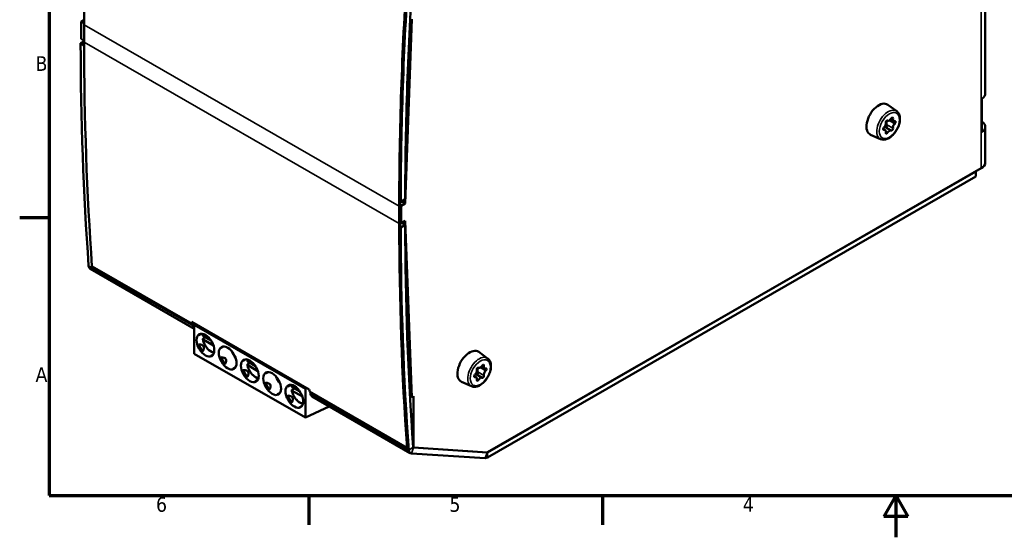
# Model space of a CAD drawing. Header units: millimetres. Extents: x -8 to 1688, y -8 to 1196.
# Tile 1 of 8: x 4 to 944, y -8 to 486. Entities that reach past the tile are written whole.
import ezdxf

# ---------------------------------------------------------------- set-up
doc = ezdxf.new("R2010")
doc.units = ezdxf.units.MM
doc.header["$LTSCALE"] = 4
for name, color, linetype, lineweight in [('Bordo (ISO)', 7, 'Continuous', 70), ('Simbolo (ISO)', 7, 'Continuous', 25), ('Visibile (ISO)', 7, 'Continuous', 50), ('Visibile sottile (ISO)', 7, 'Continuous', 35)]:
    doc.layers.add(name, color=color, linetype=linetype, lineweight=lineweight)
doc.styles.add('Testo nota (ISO)', font='tahoma.ttf')

# ---------------------------------------------------------------- blocks, each defined once
blk = doc.blocks.new('Bordi adel')
at = {"layer": 'Bordo (ISO)'}
for p, q in [((8, 289), (8, 8)), ((8, 74.25), (1, 74.25)), ((8, 8), (412, 8)), ((70, 8), (70, 1)), ((140, 8), (140, 1)), ((210, 8), (207.11, 3)), ((210, 8), (210, -2)), ((210, 8), (212.89, 3)), ((212.89, 3), (207.11, 3))]:
    blk.add_line(p, q, dxfattribs=at)
at = {"layer": 'Simbolo (ISO)', "char_height": 3.5, "style": 'Testo nota (ISO)'}
for s, insert, attachment_point in [('B', (7.6, 111.12), 6), ('A', (7.6, 36.87), 6), ('6', (34.83, 7.6), 2), ('5', (104.83, 7.6), 2), ('4', (174.83, 7.6), 2)]:
    blk.add_mtext(s, dxfattribs=dict(at, insert=insert, attachment_point=attachment_point))

msp = doc.modelspace()

# ---------------------------------------------------------------- linework, layer by layer
at = {"layer": 'Visibile (ISO)'}
for p, q in [((925.43, 833.32), (925.43, 415.88)), ((62.56, 484.64), (65.53, 486.35)), ((62.56, 484.64), (62.56, 467.96)), ((65.53, 482.93), (62.56, 484.64)), ((65.53, 481.46), (65.53, 464.79)), ((378.12, 486.72), (371.85, 310.93)), ((62.14, 463.79), (65.53, 465.75)), ((65.53, 461.84), (62.14, 463.79)), ((62.56, 467.96), (65.53, 466.25)), ((840.85, 398.94), (832.42, 405.08)), ((922.18, 378.93), (922.18, 410.82)), ((832.19, 390.02), (832.18, 390.02)), ((837.95, 389.49), (835.01, 391.18)), ((825.52, 372.33), (815.98, 376.54)), ((829.79, 380.99), (827.95, 382.05)), ((835.55, 380.46), (829.76, 383.8)), ((925.43, 384), (925.43, 349.91)), ((921.48, 344.41), (450.34, 73.09)), ((916.31, 341.43), (450.55, 73.22)), ((916.31, 336.52), (916.31, 341.43)), ((450.55, 68.31), (916.31, 336.52)), ((367.03, 312.75), (367.61, 312.42)), ((367.61, 312.42), (371.85, 314.85)), ((371.85, 310.93), (368.03, 308.73)), ((371.85, 310.93), (368.44, 312.89)), ((366.18, 291.65), (366.18, 308.33)), ((368.03, 308.73), (367.03, 309.31)), ((367.03, 308.82), (367.03, 292.14)), ((368.03, 292.05), (368.03, 308.73)), ((367.03, 292.63), (368.03, 292.05)), ((368.03, 292.05), (371.85, 294.25)), ((368.44, 292.29), (371.85, 290.33)), ((371.85, 294.25), (378.12, 125.69)), ((367.61, 287.88), (367.03, 288.21)), ((371.85, 290.33), (367.61, 287.88)), ((71.26, 248.43), (170.63, 191.2)), ((73, 250.71), (168.45, 195.74)), ((168.32, 197.64), (280.33, 133.14)), ((168.45, 195.74), (169.31, 196.23)), ((171.74, 195.67), (170.63, 194.85)), ((170.63, 194.85), (170.63, 167.38)), ((276.69, 133.78), (170.63, 194.85)), ((175, 185.05), (177.42, 186.46)), ((179.14, 181.82), (181.28, 183.05)), ((186.62, 179.98), (179.16, 184.27)), ((188.92, 175.21), (179.16, 180.84)), ((196.21, 172.84), (198.63, 174.24)), ((276.69, 106.31), (170.63, 167.38)), ((186.4, 165.31), (188.8, 166.7)), ((217.43, 160.62), (219.85, 162.02)), ((221.59, 159.84), (229.05, 155.54)), ((450.52, 162.89), (442.1, 169.03)), ((207.61, 153.09), (210.02, 154.49)), ((223.7, 158.62), (221.57, 157.39)), ((221.59, 156.41), (231.35, 150.78)), ((441.86, 153.96), (441.86, 153.96)), ((447.63, 153.43), (444.69, 155.12)), ((228.83, 140.88), (231.23, 142.27)), ((238.64, 148.41), (241.06, 149.81)), ((439.46, 144.94), (437.62, 146)), ((445.23, 144.41), (439.44, 147.74)), ((259.85, 136.19), (262.27, 137.59)), ((266.13, 134.19), (264, 132.96)), ((264.01, 135.41), (271.47, 131.11)), ((264.01, 131.97), (273.78, 126.35)), ((277.8, 134.59), (276.69, 133.78)), ((276.69, 133.78), (276.69, 106.31)), ((435.2, 136.27), (425.66, 140.48)), ((250.04, 128.66), (252.44, 130.05)), ((280.46, 131.24), (373.65, 77.57)), ((282.96, 126.52), (376.73, 72.52)), ((376.39, 126.69), (378.12, 125.69)), ((378.12, 125.69), (379.91, 126.72)), ((379.91, 126.72), (379.91, 77.67)), ((271.25, 116.44), (273.66, 117.84)), ((276.69, 106.31), (299.37, 117.07)), ((373.65, 77.57), (374.5, 78.06)), ((379.91, 77.67), (379.58, 77.85)), ((379.91, 77.67), (450.34, 73.09)), ((450.14, 73.11), (379.91, 77.67)), ((377.85, 72.19), (448.09, 67.63))]:
    msp.add_line(p, q, dxfattribs=at)
for centre, major_axis, ratio, start_param, end_param in [((2457.86, 1859.12), (-1688.36, -2931.89), 0.578093, 5.416788, 5.495853), ((2759.09, 1685.65), (1684.77, 2925.65), 0.578093, 2.274306, 2.35284), ((2758.51, 1685.98), (1688.36, 2931.89), 0.578093, 2.275195, 2.354261), ((2758.51, 1685.98), (-1687.76, -2930.85), 0.578093, 5.41676, 5.495853), ((2759.09, 1685.65), (-1687.76, -2930.85), 0.578093, 5.415898, 5.494433), ((2453.62, 1844.88), (-1687.76, -2930.85), 0.578093, 5.497274, 5.575808), ((2457.86, 1842.44), (-1688.36, -2931.89), 0.578093, 5.495853, 5.574887), ((911.93, 415.88), (13.5, 0), 0.575862, 5.573965, 6.283185), ((823.69, 391.1), (-8.23, -14.3), 0.578093, 3.07957, 6.345208), ((828.1, 385.77), (1.68, 2.92), 0.578093, 4.185205, 5.759304), ((831.43, 388.72), (0.75, 1.3), 0.578093, 6.2796, 8.900897), ((833.87, 392.94), (-1.68, -2.92), 0.578093, 6.2796, 7.853699), ((836.31, 391.53), (0.75, 1.3), 0.578093, 5.232403, 7.853699), ((839.63, 392.41), (-1.68, -2.92), 0.578093, 5.232403, 6.806502), ((839.63, 384.71), (-1.68, -2.92), 0.578093, 4.185205, 5.759304), ((838.75, 388.05), (0.75, 1.3), 0.578093, 4.185205, 6.806502), ((911.93, 384), (13.5, 0), 0.575862, 5.573965, 6.992405), ((828.99, 382.43), (-0.75, -1.3), 0.578093, 4.185205, 6.806502), ((828.1, 378.07), (1.68, 2.92), 0.578093, 5.232403, 6.806502), ((831.43, 378.95), (-0.75, -1.3), 0.578093, 5.232403, 7.853699), ((833.87, 377.54), (1.68, 2.92), 0.578093, 6.2796, 7.853699), ((836.31, 381.76), (-0.75, -1.3), 0.578093, 6.2796, 8.900897), ((911.93, 349.91), (13.5, 0), 0.575862, 5.497787, 6.283185), ((2758.51, 1669.3), (1688.36, 2931.89), 0.578093, 2.354261, 2.433295), ((2758.51, 1669.3), (-1687.76, -2930.85), 0.578093, 5.495853, 5.574915), ((2759.09, 1668.97), (-1687.76, -2930.85), 0.578093, 5.497274, 5.575808), ((2759.09, 1668.97), (1684.77, 2925.65), 0.578093, 2.355681, 2.434216), ((74.85, 254.67), (-3.59, -6.24), 0.578093, 5.575808, 6.283185), ((2553.32, 1787.47), (1688.36, 2931.89), 0.578093, 2.432575, 2.433295), ((2553.32, 1787.47), (1687.76, 2930.85), 0.578093, 2.432988, 2.434216), ((2553.32, 1787.47), (1687.76, 2930.85), 0.578093, 2.432988, 2.433323), ((174.55, 197.25), (-3.59, -6.24), 0.578093, 5.575808, 6.187221), ((186.98, 178.81), (-12.12, 6.35), 0.445687, 6.07903, 6.233415), ((186.98, 178.81), (10.85, 6.38), 0.953105, 2.909971, 3.358121), ((128.67, 145.22), (-50.78, -29.21), 0.204846, 2.82612, 3.457713), ((208.2, 166.59), (-12.12, 6.35), 0.445687, 6.07903, 6.233415), ((213.9, 169.88), (5.99, -10.4), 0.578093, 4.403769, 5.021009), ((433.36, 155.05), (-8.23, -14.3), 0.578093, 3.07957, 6.345208), ((186.98, 178.81), (0.58, 13.66), 0.444492, 3.193999, 3.3444), ((208.2, 166.59), (10.85, 6.38), 0.953105, 2.909971, 3.358121), ((149.88, 133.01), (-50.78, -29.21), 0.204846, 2.82612, 3.457713), ((229.41, 154.37), (-12.12, 6.35), 0.445687, 6.07903, 6.233415), ((208.2, 166.59), (0.58, 13.66), 0.444492, 3.193999, 3.3444), ((229.41, 154.37), (10.85, 6.38), 0.953105, 2.909971, 3.358121), ((171.09, 120.79), (-50.78, -29.21), 0.204846, 2.82612, 3.457713), ((437.78, 149.71), (1.68, 2.92), 0.578093, 4.185205, 5.759304), ((441.11, 152.67), (0.75, 1.3), 0.578093, 6.2796, 8.900897), ((443.55, 156.88), (-1.68, -2.92), 0.578093, 6.2796, 7.853699), ((445.99, 155.48), (0.75, 1.3), 0.578093, 5.232403, 7.853699), ((449.31, 156.35), (-1.68, -2.92), 0.578093, 5.232403, 6.806502), ((449.31, 148.66), (-1.68, -2.92), 0.578093, 4.185205, 5.759304), ((448.43, 152), (0.75, 1.3), 0.578093, 4.185205, 6.806502), ((229.41, 154.37), (0.58, 13.66), 0.444492, 3.193999, 3.3444), ((250.62, 142.16), (-12.12, 6.35), 0.445687, 6.07903, 6.233415), ((256.33, 145.45), (5.99, -10.4), 0.578093, 4.403769, 5.021009), ((438.67, 146.38), (-0.75, -1.3), 0.578093, 4.185205, 6.806502), ((437.78, 142.02), (1.68, 2.92), 0.578093, 5.232403, 6.806502), ((441.11, 142.9), (-0.75, -1.3), 0.578093, 5.232403, 7.853699), ((443.55, 141.49), (1.68, 2.92), 0.578093, 6.2796, 7.853699), ((445.99, 145.71), (-0.75, -1.3), 0.578093, 6.2796, 8.900897), ((250.62, 142.16), (10.85, 6.38), 0.953105, 2.909971, 3.358121), ((192.31, 108.58), (-50.78, -29.21), 0.204846, 2.82612, 3.457713), ((271.84, 129.94), (-12.12, 6.35), 0.445687, 6.07903, 6.233415), ((2665.33, 1722.97), (-1688.36, -2931.89), 0.578093, 5.574167, 5.574887), ((250.62, 142.16), (0.58, 13.66), 0.444492, 3.193999, 3.3444), ((271.84, 129.94), (10.85, 6.38), 0.953105, 2.909971, 3.358121), ((213.52, 96.36), (-50.78, -29.21), 0.204846, 2.82612, 3.457713), ((2665.33, 1722.97), (-1687.76, -2930.85), 0.578093, 5.575302, 5.575808), ((286.56, 132.75), (-3.59, -6.24), 0.578093, 5.575808, 6.283185), ((271.84, 129.94), (0.58, 13.66), 0.444492, 3.193999, 3.3444), ((380.32, 78.76), (-3.59, -6.24), 0.578093, 5.575808, 6.560575), ((380.32, 78.76), (-0.6, -1.04), 0.578093, 5.575808, 6.560575), ((450.55, 74.2), (-3.59, -6.24), 0.578093, 0.277389, 0.783464), ((450.55, 74.2), (-0.6, -1.04), 0.578093, 0.277389, 0.783464)]:
    msp.add_ellipse(centre, major_axis=major_axis, ratio=ratio, start_param=start_param, end_param=end_param, dxfattribs=at)
for centre in [(181.23, 175.5), (202.45, 163.28), (223.66, 151.06), (244.87, 138.85), (266.09, 126.63)]:
    msp.add_ellipse(centre, major_axis=(5.99, -10.4), ratio=0.578093, dxfattribs=at)
for points, knots in [([(825.52, 372.33), (826.41, 371.94), (827.38, 371.75), (829.48, 371.77), (830.61, 372.01), (832.97, 372.93), (834.2, 373.66), (836.56, 375.5), (837.69, 376.62), (839.73, 379.13), (840.65, 380.51), (842.18, 383.41), (842.79, 384.92), (843.68, 387.95), (843.94, 389.47), (844.05, 392.37), (843.9, 393.76), (843.15, 396.2), (842.57, 397.28), (841.48, 398.43), (841.17, 398.7), (840.85, 398.94)], [2.420151, 2.420151, 2.420151, 2.420151, 2.684722, 2.684722, 2.982115, 2.982115, 3.315665, 3.315665, 3.655446, 3.655446, 3.992201, 3.992201, 4.327957, 4.327957, 4.665803, 4.665803, 5.005686, 5.005686, 5.327538, 5.327538, 5.437698, 5.437698, 5.437698, 5.437698]), ([(831.55, 386), (831.41, 386.22), (831.3, 386.45), (831.12, 386.97), (831.06, 387.29), (831.05, 387.94), (831.11, 388.27), (831.33, 388.85), (831.51, 389.13), (831.93, 389.59), (832.16, 389.77), (832.39, 389.93)], [0.25204901, 0.25204901, 0.25204901, 0.25204901, 0.26500646, 0.26500646, 0.28082649, 0.28082649, 0.29664652, 0.29664652, 0.31246656, 0.31246656, 0.32586548, 0.32586548, 0.32586548, 0.32586548]), ([(831.45, 384.11), (831.59, 384.28), (831.69, 384.49), (831.81, 384.94), (831.81, 385.18), (831.74, 385.6), (831.66, 385.81), (831.55, 386)], [0.11630209, 0.11630209, 0.11630209, 0.11630209, 0.12743854, 0.12743854, 0.138575, 0.138575, 0.14961758, 0.14961758, 0.14961758, 0.14961758]), ([(829.77, 383.79), (829.95, 383.69), (830.15, 383.63), (830.54, 383.59), (830.75, 383.62), (831.14, 383.8), (831.32, 383.94), (831.45, 384.11)], [0.08298659, 0.08298659, 0.08298659, 0.08298659, 0.09402918, 0.09402918, 0.10516563, 0.10516563, 0.11630209, 0.11630209, 0.11630209, 0.11630209]), ([(175.02, 185.41), (175.01, 185.39), (175, 185.37), (174.98, 185.36), (174.97, 185.34), (174.96, 185.32), (174.95, 185.3), (174.94, 185.28), (174.93, 185.27), (174.93, 185.25), (174.92, 185.24), (174.91, 185.22), (174.91, 185.21), (174.9, 185.19), (174.9, 185.18), (174.89, 185.17), (174.89, 185.16), (174.88, 185.14), (174.88, 185.13), (174.88, 185.12), (174.88, 185.11), (174.88, 185.1), (174.87, 185.09), (174.87, 185.08), (174.87, 185.08), (174.87, 185.07), (174.88, 185.06), (174.88, 185.06), (174.88, 185.05), (174.88, 185.05), (174.88, 185.04), (174.89, 185.04), (174.89, 185.03), (174.9, 185.03), (174.9, 185.03), (174.9, 185.03), (174.91, 185.03), (174.91, 185.02), (174.92, 185.02), (174.93, 185.02), (174.93, 185.03), (174.94, 185.03), (174.94, 185.03), (174.95, 185.03), (174.96, 185.03), (174.97, 185.04), (174.97, 185.04), (174.98, 185.04), (174.99, 185.05), (174.99, 185.05), (175, 185.05), (175, 185.05)], [0, 0, 0, 0, 0.0526316, 0.0526316, 0.0526316, 0.1052632, 0.1052632, 0.1052632, 0.1578947, 0.1578947, 0.1578947, 0.2105263, 0.2105263, 0.2105263, 0.2631579, 0.2631579, 0.2631579, 0.3157895, 0.3157895, 0.3157895, 0.3684211, 0.3684211, 0.3684211, 0.4210526, 0.4210526, 0.4210526, 0.4736842, 0.4736842, 0.4736842, 0.5263158, 0.5263158, 0.5263158, 0.5789474, 0.5789474, 0.5789474, 0.6315789, 0.6315789, 0.6315789, 0.6842105, 0.6842105, 0.6842105, 0.7368421, 0.7368421, 0.7368421, 0.7894737, 0.7894737, 0.7894737, 0.8421053, 0.8421053, 0.8421053, 0.8707287, 0.8707287, 0.8707287, 0.8707287]), ([(179.18, 186.2), (179.13, 186.09), (179.09, 185.98), (178.95, 185.54), (178.87, 185.2), (178.8, 184.85)], [2.792848, 2.792848, 2.792848, 2.792848, 2.8344277, 2.8344277, 2.9544694, 2.9544694, 2.9544694, 2.9544694]), ([(178.8, 184.85), (178.8, 184.82), (178.8, 184.79), (178.8, 184.68), (178.83, 184.58), (178.95, 184.42), (179.05, 184.33), (179.16, 184.27)], [0.01268503, 0.01268503, 0.01268503, 0.01268503, 0.01478815, 0.01478815, 0.02230139, 0.02230139, 0.02990555, 0.02990555, 0.02990555, 0.02990555]), ([(179.16, 180.84), (179.05, 180.9), (178.95, 180.99), (178.83, 181.15), (178.8, 181.25), (178.8, 181.42), (178.83, 181.52), (178.94, 181.68), (179.04, 181.76), (179.14, 181.82)], [0.08984713, 0.08984713, 0.08984713, 0.08984713, 0.09745128, 0.09745128, 0.10496453, 0.10496453, 0.11239048, 0.11239048, 0.11975267, 0.11975267, 0.11975267, 0.11975267]), ([(178.8, 181.28), (178.97, 180.16), (179.29, 179), (180.17, 176.74), (180.74, 175.63), (182.06, 173.56), (182.81, 172.6), (184.46, 170.9), (185.34, 170.18), (187.17, 169.04), (188.12, 168.63), (189.2, 168.39), (189.33, 168.36), (189.46, 168.34)], [3.331415, 3.331415, 3.331415, 3.331415, 3.668791, 3.668791, 4.003428, 4.003428, 4.337315, 4.337315, 4.673155, 4.673155, 5.010775, 5.010775, 5.057266, 5.057266, 5.057266, 5.057266]), ([(196.24, 173.2), (196.22, 173.18), (196.21, 173.16), (196.2, 173.14), (196.19, 173.12), (196.18, 173.1), (196.17, 173.09), (196.16, 173.07), (196.15, 173.05), (196.14, 173.04), (196.13, 173.02), (196.13, 173.01), (196.12, 172.99), (196.11, 172.98), (196.11, 172.96), (196.1, 172.95), (196.1, 172.94), (196.1, 172.93), (196.09, 172.92), (196.09, 172.91), (196.09, 172.9), (196.09, 172.89), (196.09, 172.88), (196.09, 172.87), (196.09, 172.86), (196.09, 172.85), (196.09, 172.85), (196.09, 172.84), (196.09, 172.84), (196.09, 172.83), (196.1, 172.83), (196.1, 172.82), (196.1, 172.82), (196.11, 172.82), (196.11, 172.81), (196.12, 172.81), (196.12, 172.81), (196.13, 172.81), (196.13, 172.81), (196.14, 172.81), (196.14, 172.81), (196.15, 172.81), (196.16, 172.81), (196.16, 172.81), (196.17, 172.82), (196.18, 172.82), (196.19, 172.82), (196.19, 172.83), (196.2, 172.83), (196.21, 172.83), (196.21, 172.83), (196.21, 172.84)], [0, 0, 0, 0, 0.0526316, 0.0526316, 0.0526316, 0.1052632, 0.1052632, 0.1052632, 0.1578947, 0.1578947, 0.1578947, 0.2105263, 0.2105263, 0.2105263, 0.2631579, 0.2631579, 0.2631579, 0.3157895, 0.3157895, 0.3157895, 0.3684211, 0.3684211, 0.3684211, 0.4210526, 0.4210526, 0.4210526, 0.4736842, 0.4736842, 0.4736842, 0.5263158, 0.5263158, 0.5263158, 0.5789474, 0.5789474, 0.5789474, 0.6315789, 0.6315789, 0.6315789, 0.6842105, 0.6842105, 0.6842105, 0.7368421, 0.7368421, 0.7368421, 0.7894737, 0.7894737, 0.7894737, 0.8421053, 0.8421053, 0.8421053, 0.8707287, 0.8707287, 0.8707287, 0.8707287]), ([(186.4, 165.31), (186.4, 165.31), (186.39, 165.3), (186.37, 165.29), (186.35, 165.27), (186.34, 165.26), (186.33, 165.25), (186.33, 165.23), (186.33, 165.22), (186.34, 165.21), (186.35, 165.19), (186.36, 165.18), (186.39, 165.17), (186.42, 165.16), (186.45, 165.16), (186.49, 165.15), (186.54, 165.15), (186.59, 165.14), (186.65, 165.15), (186.7, 165.15), (186.72, 165.15)], [0.1324831, 0.1324831, 0.1324831, 0.1324831, 0.15, 0.2, 0.25, 0.3, 0.35, 0.4, 0.45, 0.5, 0.55, 0.6, 0.65, 0.7, 0.75, 0.8, 0.85, 0.9, 0.95, 1, 1, 1, 1]), ([(217.45, 160.98), (217.44, 160.96), (217.42, 160.94), (217.41, 160.92), (217.4, 160.91), (217.39, 160.89), (217.38, 160.87), (217.37, 160.85), (217.36, 160.84), (217.35, 160.82), (217.35, 160.81), (217.34, 160.79), (217.33, 160.78), (217.33, 160.76), (217.32, 160.75), (217.32, 160.74), (217.31, 160.72), (217.31, 160.71), (217.31, 160.7), (217.3, 160.69), (217.3, 160.68), (217.3, 160.67), (217.3, 160.66), (217.3, 160.65), (217.3, 160.65), (217.3, 160.64), (217.3, 160.63), (217.3, 160.63), (217.31, 160.62), (217.31, 160.61), (217.31, 160.61), (217.31, 160.61), (217.32, 160.6), (217.32, 160.6), (217.33, 160.6), (217.33, 160.6), (217.34, 160.59), (217.34, 160.59), (217.35, 160.59), (217.35, 160.59), (217.36, 160.59), (217.36, 160.59), (217.37, 160.6), (217.38, 160.6), (217.38, 160.6), (217.39, 160.6), (217.4, 160.61), (217.41, 160.61), (217.41, 160.61), (217.42, 160.62), (217.42, 160.62), (217.43, 160.62)], [0, 0, 0, 0, 0.0526316, 0.0526316, 0.0526316, 0.1052632, 0.1052632, 0.1052632, 0.1578947, 0.1578947, 0.1578947, 0.2105263, 0.2105263, 0.2105263, 0.2631579, 0.2631579, 0.2631579, 0.3157895, 0.3157895, 0.3157895, 0.3684211, 0.3684211, 0.3684211, 0.4210526, 0.4210526, 0.4210526, 0.4736842, 0.4736842, 0.4736842, 0.5263158, 0.5263158, 0.5263158, 0.5789474, 0.5789474, 0.5789474, 0.6315789, 0.6315789, 0.6315789, 0.6842105, 0.6842105, 0.6842105, 0.7368421, 0.7368421, 0.7368421, 0.7894737, 0.7894737, 0.7894737, 0.8421053, 0.8421053, 0.8421053, 0.8707287, 0.8707287, 0.8707287, 0.8707287]), ([(221.23, 160.41), (221.23, 160.39), (221.22, 160.36), (221.22, 160.25), (221.26, 160.15), (221.38, 159.99), (221.48, 159.9), (221.59, 159.84)], [0.01268503, 0.01268503, 0.01268503, 0.01268503, 0.01478815, 0.01478815, 0.02230139, 0.02230139, 0.02990555, 0.02990555, 0.02990555, 0.02990555]), ([(221.6, 161.77), (221.56, 161.66), (221.52, 161.55), (221.38, 161.11), (221.29, 160.77), (221.23, 160.41)], [2.792848, 2.792848, 2.792848, 2.792848, 2.8344277, 2.8344277, 2.9544694, 2.9544694, 2.9544694, 2.9544694]), ([(435.2, 136.27), (436.09, 135.88), (437.06, 135.7), (439.16, 135.71), (440.29, 135.96), (442.65, 136.88), (443.88, 137.6), (446.24, 139.44), (447.37, 140.57), (449.41, 143.08), (450.32, 144.46), (451.85, 147.36), (452.47, 148.87), (453.35, 151.9), (453.62, 153.41), (453.73, 156.31), (453.58, 157.7), (452.83, 160.15), (452.24, 161.22), (451.15, 162.38), (450.85, 162.65), (450.52, 162.89)], [2.420151, 2.420151, 2.420151, 2.420151, 2.684722, 2.684722, 2.982115, 2.982115, 3.315665, 3.315665, 3.655446, 3.655446, 3.992201, 3.992201, 4.327957, 4.327957, 4.665803, 4.665803, 5.005686, 5.005686, 5.327538, 5.327538, 5.437698, 5.437698, 5.437698, 5.437698]), ([(207.61, 153.09), (207.61, 153.09), (207.6, 153.08), (207.58, 153.07), (207.57, 153.06), (207.55, 153.05), (207.55, 153.03), (207.54, 153.02), (207.54, 153), (207.55, 152.99), (207.56, 152.98), (207.58, 152.97), (207.6, 152.96), (207.63, 152.95), (207.66, 152.94), (207.7, 152.93), (207.75, 152.93), (207.8, 152.93), (207.86, 152.93), (207.91, 152.93), (207.94, 152.93)], [0.1324831, 0.1324831, 0.1324831, 0.1324831, 0.15, 0.2, 0.25, 0.3, 0.35, 0.4, 0.45, 0.5, 0.55, 0.6, 0.65, 0.7, 0.75, 0.8, 0.85, 0.9, 0.95, 1, 1, 1, 1]), ([(221.59, 156.41), (221.48, 156.47), (221.38, 156.56), (221.26, 156.72), (221.22, 156.82), (221.22, 156.99), (221.26, 157.09), (221.37, 157.25), (221.47, 157.33), (221.57, 157.39)], [0.08984713, 0.08984713, 0.08984713, 0.08984713, 0.09745128, 0.09745128, 0.10496453, 0.10496453, 0.11239048, 0.11239048, 0.11975267, 0.11975267, 0.11975267, 0.11975267]), ([(221.23, 156.85), (221.4, 155.73), (221.71, 154.57), (222.6, 152.31), (223.16, 151.2), (224.48, 149.13), (225.24, 148.16), (226.88, 146.47), (227.77, 145.74), (229.6, 144.61), (230.55, 144.2), (231.62, 143.96), (231.76, 143.93), (231.89, 143.91)], [3.331415, 3.331415, 3.331415, 3.331415, 3.668791, 3.668791, 4.003428, 4.003428, 4.337315, 4.337315, 4.673155, 4.673155, 5.010775, 5.010775, 5.057266, 5.057266, 5.057266, 5.057266]), ([(441.23, 149.95), (441.09, 150.17), (440.98, 150.4), (440.8, 150.91), (440.74, 151.24), (440.73, 151.89), (440.79, 152.22), (441.01, 152.79), (441.19, 153.08), (441.61, 153.54), (441.83, 153.72), (442.06, 153.87)], [0.25204901, 0.25204901, 0.25204901, 0.25204901, 0.26500646, 0.26500646, 0.28082649, 0.28082649, 0.29664652, 0.29664652, 0.31246656, 0.31246656, 0.32586548, 0.32586548, 0.32586548, 0.32586548]), ([(238.66, 148.77), (238.65, 148.75), (238.64, 148.73), (238.62, 148.71), (238.61, 148.69), (238.6, 148.67), (238.59, 148.65), (238.58, 148.64), (238.57, 148.62), (238.57, 148.6), (238.56, 148.59), (238.55, 148.57), (238.55, 148.56), (238.54, 148.55), (238.54, 148.53), (238.53, 148.52), (238.53, 148.51), (238.52, 148.5), (238.52, 148.48), (238.52, 148.47), (238.52, 148.46), (238.52, 148.45), (238.51, 148.45), (238.51, 148.44), (238.51, 148.43), (238.51, 148.42), (238.52, 148.42), (238.52, 148.41), (238.52, 148.4), (238.52, 148.4), (238.52, 148.39), (238.53, 148.39), (238.53, 148.39), (238.53, 148.38), (238.54, 148.38), (238.54, 148.38), (238.55, 148.38), (238.55, 148.38), (238.56, 148.38), (238.56, 148.38), (238.57, 148.38), (238.58, 148.38), (238.58, 148.38), (238.59, 148.38), (238.6, 148.38), (238.6, 148.39), (238.61, 148.39), (238.62, 148.39), (238.63, 148.4), (238.63, 148.4), (238.64, 148.4), (238.64, 148.41)], [0, 0, 0, 0, 0.0526316, 0.0526316, 0.0526316, 0.1052632, 0.1052632, 0.1052632, 0.1578947, 0.1578947, 0.1578947, 0.2105263, 0.2105263, 0.2105263, 0.2631579, 0.2631579, 0.2631579, 0.3157895, 0.3157895, 0.3157895, 0.3684211, 0.3684211, 0.3684211, 0.4210526, 0.4210526, 0.4210526, 0.4736842, 0.4736842, 0.4736842, 0.5263158, 0.5263158, 0.5263158, 0.5789474, 0.5789474, 0.5789474, 0.6315789, 0.6315789, 0.6315789, 0.6842105, 0.6842105, 0.6842105, 0.7368421, 0.7368421, 0.7368421, 0.7894737, 0.7894737, 0.7894737, 0.8421053, 0.8421053, 0.8421053, 0.8707287, 0.8707287, 0.8707287, 0.8707287]), ([(439.45, 147.74), (439.63, 147.63), (439.83, 147.57), (440.21, 147.54), (440.42, 147.57), (440.81, 147.74), (440.99, 147.88), (441.13, 148.05)], [0.08298659, 0.08298659, 0.08298659, 0.08298659, 0.09402918, 0.09402918, 0.10516563, 0.10516563, 0.11630209, 0.11630209, 0.11630209, 0.11630209]), ([(441.13, 148.05), (441.26, 148.22), (441.37, 148.43), (441.48, 148.89), (441.49, 149.12), (441.42, 149.55), (441.34, 149.76), (441.23, 149.95)], [0.11630209, 0.11630209, 0.11630209, 0.11630209, 0.12743854, 0.12743854, 0.138575, 0.138575, 0.14961758, 0.14961758, 0.14961758, 0.14961758]), ([(228.83, 140.88), (228.82, 140.87), (228.81, 140.87), (228.8, 140.86), (228.78, 140.84), (228.77, 140.83), (228.76, 140.82), (228.75, 140.8), (228.76, 140.79), (228.76, 140.78), (228.77, 140.76), (228.79, 140.75), (228.81, 140.74), (228.84, 140.73), (228.88, 140.72), (228.92, 140.72), (228.96, 140.71), (229.02, 140.71), (229.08, 140.71), (229.12, 140.72), (229.15, 140.72)], [0.1324831, 0.1324831, 0.1324831, 0.1324831, 0.15, 0.2, 0.25, 0.3, 0.35, 0.4, 0.45, 0.5, 0.55, 0.6, 0.65, 0.7, 0.75, 0.8, 0.85, 0.9, 0.95, 1, 1, 1, 1]), ([(259.88, 136.55), (259.86, 136.53), (259.85, 136.51), (259.84, 136.49), (259.83, 136.47), (259.82, 136.46), (259.81, 136.44), (259.8, 136.42), (259.79, 136.4), (259.78, 136.39), (259.77, 136.37), (259.77, 136.36), (259.76, 136.34), (259.75, 136.33), (259.75, 136.32), (259.74, 136.3), (259.74, 136.29), (259.74, 136.28), (259.73, 136.27), (259.73, 136.26), (259.73, 136.25), (259.73, 136.24), (259.73, 136.23), (259.73, 136.22), (259.73, 136.21), (259.73, 136.21), (259.73, 136.2), (259.73, 136.19), (259.73, 136.19), (259.73, 136.18), (259.74, 136.18), (259.74, 136.17), (259.74, 136.17), (259.75, 136.17), (259.75, 136.17), (259.76, 136.16), (259.76, 136.16), (259.77, 136.16), (259.77, 136.16), (259.78, 136.16), (259.78, 136.16), (259.79, 136.16), (259.8, 136.16), (259.8, 136.17), (259.81, 136.17), (259.82, 136.17), (259.83, 136.17), (259.83, 136.18), (259.84, 136.18), (259.85, 136.18), (259.85, 136.19), (259.85, 136.19)], [0, 0, 0, 0, 0.0526316, 0.0526316, 0.0526316, 0.1052632, 0.1052632, 0.1052632, 0.1578947, 0.1578947, 0.1578947, 0.2105263, 0.2105263, 0.2105263, 0.2631579, 0.2631579, 0.2631579, 0.3157895, 0.3157895, 0.3157895, 0.3684211, 0.3684211, 0.3684211, 0.4210526, 0.4210526, 0.4210526, 0.4736842, 0.4736842, 0.4736842, 0.5263158, 0.5263158, 0.5263158, 0.5789474, 0.5789474, 0.5789474, 0.6315789, 0.6315789, 0.6315789, 0.6842105, 0.6842105, 0.6842105, 0.7368421, 0.7368421, 0.7368421, 0.7894737, 0.7894737, 0.7894737, 0.8421053, 0.8421053, 0.8421053, 0.8707287, 0.8707287, 0.8707287, 0.8707287]), ([(263.66, 135.98), (263.65, 135.96), (263.65, 135.93), (263.65, 135.82), (263.69, 135.72), (263.8, 135.56), (263.91, 135.47), (264.01, 135.41)], [0.01268503, 0.01268503, 0.01268503, 0.01268503, 0.01478815, 0.01478815, 0.02230139, 0.02230139, 0.02990555, 0.02990555, 0.02990555, 0.02990555]), ([(264.01, 131.97), (263.91, 132.04), (263.8, 132.12), (263.69, 132.28), (263.65, 132.39), (263.65, 132.56), (263.68, 132.66), (263.79, 132.82), (263.89, 132.9), (264, 132.96)], [0.08984713, 0.08984713, 0.08984713, 0.08984713, 0.09745128, 0.09745128, 0.10496453, 0.10496453, 0.11239048, 0.11239048, 0.11975267, 0.11975267, 0.11975267, 0.11975267]), ([(263.65, 132.42), (263.82, 131.29), (264.14, 130.14), (265.02, 127.87), (265.59, 126.77), (266.91, 124.69), (267.67, 123.73), (269.31, 122.04), (270.19, 121.31), (272.03, 120.17), (272.97, 119.76), (274.05, 119.53), (274.18, 119.5), (274.31, 119.48)], [3.331415, 3.331415, 3.331415, 3.331415, 3.668791, 3.668791, 4.003428, 4.003428, 4.337315, 4.337315, 4.673155, 4.673155, 5.010775, 5.010775, 5.057266, 5.057266, 5.057266, 5.057266]), ([(264.03, 137.34), (263.99, 137.23), (263.95, 137.11), (263.8, 136.67), (263.72, 136.33), (263.66, 135.98)], [2.792848, 2.792848, 2.792848, 2.792848, 2.8344277, 2.8344277, 2.9544694, 2.9544694, 2.9544694, 2.9544694]), ([(250.04, 128.66), (250.04, 128.66), (250.03, 128.65), (250.01, 128.64), (249.99, 128.63), (249.98, 128.61), (249.97, 128.6), (249.97, 128.59), (249.97, 128.57), (249.97, 128.56), (249.99, 128.55), (250, 128.54), (250.03, 128.52), (250.06, 128.52), (250.09, 128.51), (250.13, 128.5), (250.18, 128.5), (250.23, 128.5), (250.29, 128.5), (250.34, 128.5), (250.36, 128.5)], [0.1324831, 0.1324831, 0.1324831, 0.1324831, 0.15, 0.2, 0.25, 0.3, 0.35, 0.4, 0.45, 0.5, 0.55, 0.6, 0.65, 0.7, 0.75, 0.8, 0.85, 0.9, 0.95, 1, 1, 1, 1]), ([(271.25, 116.44), (271.25, 116.44), (271.24, 116.44), (271.22, 116.43), (271.21, 116.41), (271.19, 116.4), (271.18, 116.38), (271.18, 116.37), (271.18, 116.36), (271.19, 116.34), (271.2, 116.33), (271.22, 116.32), (271.24, 116.31), (271.27, 116.3), (271.3, 116.29), (271.34, 116.29), (271.39, 116.28), (271.44, 116.28), (271.5, 116.28), (271.55, 116.28), (271.58, 116.29)], [0.1324831, 0.1324831, 0.1324831, 0.1324831, 0.15, 0.2, 0.25, 0.3, 0.35, 0.4, 0.45, 0.5, 0.55, 0.6, 0.65, 0.7, 0.75, 0.8, 0.85, 0.9, 0.95, 1, 1, 1, 1])]:
    msp.add_open_spline(points, degree=3, knots=knots, dxfattribs=at)
for points in [[(829.27, 384.03), (829.43, 383.97), (829.6, 383.89), (829.76, 383.8)], [(175.07, 176.22), (175.06, 176.22), (175.04, 176.22), (175.01, 176.21), (174.99, 176.2), (174.97, 176.18), (174.95, 176.16), (174.93, 176.13), (174.91, 176.09), (174.9, 176.05), (174.89, 176), (174.88, 175.94), (174.88, 175.87), (174.87, 175.8), (174.88, 175.72), (174.88, 175.63), (174.89, 175.54), (174.91, 175.44), (174.93, 175.33), (174.95, 175.22), (174.99, 175.1), (175.01, 175.01), (175.02, 174.97)], [(177.69, 170.35), (177.72, 170.32), (177.79, 170.25), (177.88, 170.16), (177.96, 170.08), (178.04, 170.01), (178.12, 169.95), (178.19, 169.9), (178.26, 169.85), (178.33, 169.81), (178.4, 169.77), (178.46, 169.74), (178.51, 169.72), (178.56, 169.71), (178.6, 169.7), (178.64, 169.69), (178.68, 169.69), (178.71, 169.7), (178.74, 169.71), (178.76, 169.72), (178.78, 169.74), (178.79, 169.76), (178.8, 169.77)], [(196.28, 164.01), (196.27, 164.01), (196.25, 164), (196.23, 164), (196.2, 163.98), (196.18, 163.97), (196.16, 163.94), (196.14, 163.91), (196.13, 163.87), (196.11, 163.83), (196.1, 163.78), (196.09, 163.72), (196.09, 163.66), (196.09, 163.58), (196.09, 163.51), (196.1, 163.42), (196.11, 163.33), (196.12, 163.23), (196.14, 163.12), (196.17, 163), (196.2, 162.88), (196.22, 162.8), (196.24, 162.75)], [(198.9, 158.14), (198.94, 158.1), (199, 158.03), (199.09, 157.94), (199.18, 157.87), (199.26, 157.8), (199.33, 157.74), (199.41, 157.68), (199.48, 157.64), (199.54, 157.59), (199.61, 157.56), (199.67, 157.53), (199.72, 157.51), (199.77, 157.49), (199.82, 157.48), (199.86, 157.48), (199.89, 157.48), (199.92, 157.48), (199.95, 157.49), (199.97, 157.51), (199.99, 157.53), (200, 157.54), (200.01, 157.55)], [(217.5, 151.79), (217.49, 151.79), (217.47, 151.79), (217.44, 151.78), (217.42, 151.77), (217.4, 151.75), (217.38, 151.73), (217.36, 151.7), (217.34, 151.66), (217.33, 151.62), (217.31, 151.56), (217.31, 151.51), (217.3, 151.44), (217.3, 151.37), (217.3, 151.29), (217.31, 151.2), (217.32, 151.11), (217.34, 151.01), (217.36, 150.9), (217.38, 150.79), (217.41, 150.67), (217.44, 150.58), (217.45, 150.54)], [(220.12, 145.92), (220.15, 145.88), (220.21, 145.82), (220.31, 145.73), (220.39, 145.65), (220.47, 145.58), (220.55, 145.52), (220.62, 145.47), (220.69, 145.42), (220.76, 145.38), (220.82, 145.34), (220.88, 145.31), (220.94, 145.29), (220.99, 145.28), (221.03, 145.27), (221.07, 145.26), (221.11, 145.26), (221.14, 145.27), (221.16, 145.28), (221.19, 145.29), (221.21, 145.31), (221.22, 145.33), (221.22, 145.33)], [(438.94, 147.98), (439.11, 147.92), (439.28, 147.84), (439.44, 147.74)], [(238.71, 139.57), (238.7, 139.57), (238.68, 139.57), (238.65, 139.56), (238.63, 139.55), (238.61, 139.53), (238.59, 139.51), (238.57, 139.48), (238.55, 139.44), (238.54, 139.4), (238.53, 139.35), (238.52, 139.29), (238.51, 139.22), (238.51, 139.15), (238.52, 139.07), (238.52, 138.99), (238.53, 138.89), (238.55, 138.79), (238.57, 138.69), (238.59, 138.57), (238.63, 138.45), (238.65, 138.37), (238.66, 138.32)], [(241.33, 133.7), (241.36, 133.67), (241.43, 133.6), (241.52, 133.51), (241.6, 133.44), (241.68, 133.37), (241.76, 133.31), (241.83, 133.25), (241.9, 133.2), (241.97, 133.16), (242.03, 133.13), (242.09, 133.1), (242.15, 133.08), (242.2, 133.06), (242.24, 133.05), (242.28, 133.05), (242.32, 133.05), (242.35, 133.05), (242.38, 133.06), (242.4, 133.08), (242.42, 133.09), (242.43, 133.11), (242.44, 133.12)], [(259.92, 127.36), (259.91, 127.36), (259.89, 127.36), (259.87, 127.35), (259.84, 127.34), (259.82, 127.32), (259.8, 127.29), (259.78, 127.26), (259.77, 127.23), (259.75, 127.18), (259.74, 127.13), (259.73, 127.07), (259.73, 127.01), (259.73, 126.94), (259.73, 126.86), (259.74, 126.77), (259.75, 126.68), (259.76, 126.58), (259.78, 126.47), (259.81, 126.36), (259.84, 126.24), (259.86, 126.15), (259.88, 126.11)], [(262.54, 121.49), (262.58, 121.45), (262.64, 121.39), (262.73, 121.3), (262.82, 121.22), (262.9, 121.15), (262.97, 121.09), (263.05, 121.04), (263.12, 120.99), (263.18, 120.95), (263.25, 120.91), (263.31, 120.88), (263.36, 120.86), (263.41, 120.84), (263.46, 120.83), (263.5, 120.83), (263.53, 120.83), (263.56, 120.84), (263.59, 120.85), (263.61, 120.86), (263.63, 120.88), (263.64, 120.89), (263.65, 120.9)]]:
    msp.add_open_spline(points, degree=3, dxfattribs=at)
at = {"layer": 'Visibile sottile (ISO)'}
for p, q in [((921.48, 344.41), (921.48, 893.8)), ((366.18, 308.33), (65.53, 481.46)), ((366.18, 291.65), (65.53, 464.79)), ((837.33, 382.67), (831.55, 386)), ((839.02, 387.02), (833.7, 390.09)), ((837.33, 391.8), (836.03, 392.55)), ((828.72, 381.09), (827.97, 381.52)), ((832.18, 378.52), (830.49, 379.49)), ((169.48, 193.86), (69.77, 251.28)), ((170.63, 194.63), (169.48, 193.86)), ((175.02, 185.41), (176.73, 186.4)), ((175.02, 174.97), (177.69, 170.35)), ((175.07, 176.22), (178.8, 169.77)), ((196.24, 173.2), (197.94, 174.19)), ((186.72, 165.15), (188.41, 166.13)), ((196.24, 162.75), (198.9, 158.14)), ((196.28, 164.01), (200.01, 157.55)), ((217.45, 160.98), (219.15, 161.97)), ((207.94, 152.93), (209.63, 153.91)), ((217.45, 150.54), (220.12, 145.92)), ((217.5, 151.79), (221.22, 145.33)), ((448.7, 150.97), (443.37, 154.03)), ((447.01, 155.75), (445.71, 156.5)), ((229.15, 140.72), (230.84, 141.7)), ((238.66, 148.77), (240.37, 149.76)), ((438.39, 145.03), (437.64, 145.47)), ((441.86, 142.46), (440.17, 143.44)), ((447.01, 146.61), (441.23, 149.95)), ((238.66, 138.32), (241.33, 133.7)), ((238.71, 139.57), (242.44, 133.12)), ((259.88, 136.55), (261.58, 137.54)), ((250.36, 128.5), (252.05, 129.48)), ((259.88, 126.11), (262.54, 121.49)), ((259.92, 127.36), (263.65, 120.9)), ((375.24, 75.37), (281.48, 129.36)), ((271.58, 116.29), (273.26, 117.27)), ((379.47, 78.19), (375.24, 75.37)), ((379.91, 77.67), (377.85, 72.19)), ((379.58, 77.85), (379.91, 77.67)), ((450.14, 73.11), (448.09, 67.63)), ((450.55, 73.22), (450.55, 68.31))]:
    msp.add_line(p, q, dxfattribs=at)
for centre, major_axis, start_param, end_param in [((832.71, 385.91), (7.68, 13.33), 6.221162, 9.486801), ((186.33, 178.43), (-5.16, 8.97), 0.321144, 0.583015), ((186.33, 178.43), (5.16, -8.97), 4.133242, 5.962042), ((228.75, 154), (-5.16, 8.97), 0.321144, 0.583015), ((442.38, 149.85), (7.68, 13.33), 6.221162, 9.486801), ((228.75, 154), (5.16, -8.97), 4.133242, 5.962042), ((271.18, 129.56), (-5.16, 8.97), 0.321144, 0.583015), ((271.18, 129.56), (5.16, -8.97), 4.133242, 5.962042)]:
    msp.add_ellipse(centre, major_axis=major_axis, ratio=0.578093, start_param=start_param, end_param=end_param, dxfattribs=at)
for centre in [(833.87, 385.24), (443.55, 149.19)]:
    msp.add_ellipse(centre, major_axis=(6.78, 11.78), ratio=0.578093, dxfattribs=at)

# ---------------------------------------------------------------- block references
at = {"xscale": 4, "yscale": 4, "zscale": 4}
msp.add_blockref('Bordi adel', (0, 0), dxfattribs=at)

doc.saveas('drawing.dxf')
